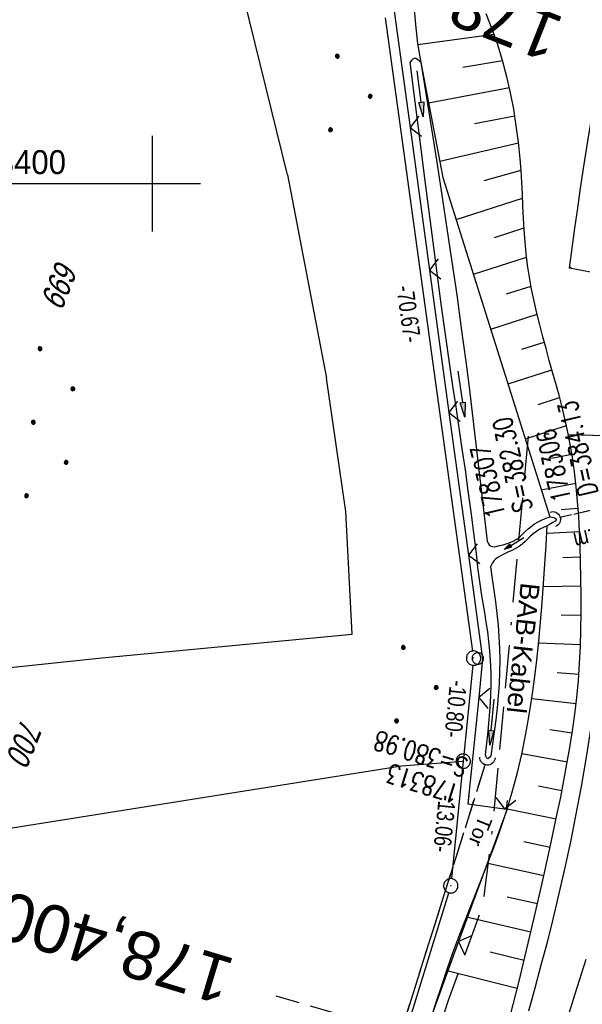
# Model space of a CAD drawing. Extents: x 508366 to 508907, y 448017 to 448810.
# Tile 25 of 47: x 508486 to 508545, y 448314 to 448417. Entities that reach past the tile are written whole.
import ezdxf
from ezdxf.enums import TextEntityAlignment as Align

# ---------------------------------------------------------------- set-up
doc = ezdxf.new("R2010")
doc.units = 0
doc.header["$LTSCALE"] = 10
doc.header["$MEASUREMENT"] = 0
for name, pattern in [('ACAD_ISO16W100', [73, 15, -6.5, 15, -6.5, 15, -7, 1, -7]), ('AUSGEZOGEN', [0]), ('LT00', [0]), ('LT12', [0.4, 0.3, -0.1]), ('LT17', [0.15, 0.1, -0.05]), ('STRICHLINIE2', [0.375, 0.25, -0.125])]:
    doc.linetypes.add(name, pattern=pattern)
doc.layers.get('0').update_dxf_attribs({"linetype": 'LT00'})
for name, color, linetype in [('--EK_FBR', 250, 'LT00'), ('--EK_Haltung', 7, 'STRICHLINIE2'), ('--EK_Haltung-Text', 140, 'LT00'), ('--EK_Schacht-Text', 5, 'LT00'), ('--EK_ST-93-1', 30, 'LT17'), ('--EL_DFK_AB_L', 21, 'LT00'), ('--EL_DFK_AB_P', 7, 'LT00'), ('--EL_Haltung', 182, 'STRICHLINIE2'), ('ABSTAND', 8, 'LT00'), ('BAB-KABEL', 220, 'ACAD_ISO16W100'), ('BAB-KABEL_TEXT', 221, 'Continuous'), ('DFK_AB_L', 21, 'LT00'), ('DFK_AB_P', 7, 'LT00'), ('DFK_FLUR_NR', 250, 'LT00'), ('DFK_KATASTER', 250, 'LT00'), ('DFK_NUTZUNG', 250, 'LT00'), ('DFK_VERMPKT', 252, 'LT00'), ('DL', 182, 'LT12'), ('PFEIL', 140, 'AUSGEZOGEN'), ('TOR_TEXT_B', 11, 'Continuous'), ('V125_AFBR_BAB', 250, 'LT00'), ('V125_BOESCH', 250, 'LT00'), ('V125_BOSCHUNG', 250, 'LT00'), ('V125_GEHWEG', 250, 'LT00'), ('V125_GRABEN', 250, 'LT00'), ('V125_LD_MARK', 250, 'LT00'), ('V125_RASTER', 250, 'LT00'), ('V125_TOR', 10, 'LT00'), ('V125_UK_DURCH', 182, 'LT00'), ('V125_ZAUN', 40, 'LT00')]:
    doc.layers.add(name, color=color, linetype=linetype)
doc.styles.add('Beschrift', font='ARIAL.TTF')
doc.styles.add('Haltungsbeschriftung', font='ARIAL.TTF', dxfattribs={"width": 0.75})
doc.styles.add('schachtbeschriftung', font='romans.shx', dxfattribs={"width": 0.75, "height": 2})
doc.styles.get("Standard").update_dxf_attribs({"font": 'ARIAL.TTF'})

# ---------------------------------------------------------------- blocks, each defined once
blk = doc.blocks.new('SYMB7010')
at = {"color": 0, "linetype": 'ByBlock'}
for points in [[(-0.031408, 0.499213), (-0.093728, 0.49134), (-0.15457, 0.475719), (-0.212975, 0.452595), (-0.268021, 0.422333), (-0.31884, 0.385411), (-0.36463, 0.342411), (-0.40467, 0.29401), (-0.438329, 0.240973), (-0.465074, 0.184136), (-0.484486, 0.124395), (-0.496256, 0.062692), (-0.5002, 0)], [(-0.5002, 0), (-0.496256, -0.062692), (-0.484486, -0.124395), (-0.465075, -0.184136), (-0.438329, -0.240973), (-0.404671, -0.29401), (-0.36463, -0.342411), (-0.31884, -0.385411), (-0.268021, -0.422333), (-0.212975, -0.452595), (-0.154571, -0.475719), (-0.093728, -0.49134), (-0.031408, -0.499213), (0.031408, -0.499213)], [(0.5002, 0), (0.496256, 0.062692), (0.484485, 0.124395), (0.465074, 0.184136), (0.438329, 0.240973), (0.40467, 0.29401), (0.36463, 0.342411), (0.31884, 0.385411), (0.268021, 0.422333), (0.212975, 0.452595), (0.15457, 0.475719), (0.093728, 0.49134), (0.031408, 0.499213), (-0.031408, 0.499213)], [(0.031408, -0.499213), (0.093728, -0.491341), (0.15457, -0.475719), (0.212975, -0.452595), (0.268021, -0.422333), (0.31884, -0.385411), (0.36463, -0.342411), (0.404671, -0.294011), (0.438329, -0.240974), (0.465075, -0.184136), (0.484486, -0.124395), (0.496256, -0.062692), (0.500201, 0)]]:
    blk.add_lwpolyline(points, dxfattribs=at)
blk = doc.blocks.new('Ackerland7')
at = {"layer": 'DFK_NUTZUNG', "color": 0, "linetype": 'ByBlock'}
for p, q in [((-4, 3.93), (-4, 3.67)), ((-3.95, 3.63), (-3.95, 3.97)), ((-3.9, 3.99), (-3.9, 3.61)), ((-3.85, 3.6), (-3.85, 4)), ((-3.8, 3.99), (-3.8, 3.61)), ((-3.75, 3.63), (-3.75, 3.97)), ((-3.7, 3.93), (-3.7, 3.67)), ((-3.65, 3.8), (-3.65, 3.8)), ((3.7, 3.93), (3.7, 3.67)), ((3.75, 3.63), (3.75, 3.97)), ((3.8, 3.99), (3.8, 3.61)), ((3.85, 3.6), (3.85, 4)), ((3.9, 3.99), (3.9, 3.61)), ((3.95, 3.63), (3.95, 3.97)), ((4, 3.93), (4, 3.67)), ((4.05, 3.8), (4.05, 3.8)), ((-7.85, 0.13), (-7.85, -0.13)), ((-7.8, -0.17), (-7.8, 0.17)), ((-7.75, 0.19), (-7.75, -0.19)), ((-7.7, -0.2), (-7.7, 0.2)), ((-7.65, 0.19), (-7.65, -0.19)), ((-7.6, -0.17), (-7.6, 0.17)), ((-7.55, 0.13), (-7.55, -0.13)), ((-7.5, 0), (-7.5, 0)), ((-0.15, 0.13), (-0.15, -0.13)), ((-0.1, -0.17), (-0.1, 0.17)), ((-0.05, 0.19), (-0.05, -0.19)), ((0, -0.2), (0, 0.2)), ((0.05, 0.19), (0.05, -0.19)), ((0.1, -0.17), (0.1, 0.17)), ((0.15, 0.13), (0.15, -0.13)), ((0.2, 0), (0.2, 0)), ((7.55, 0.13), (7.55, -0.13)), ((7.6, -0.17), (7.6, 0.17)), ((7.65, 0.19), (7.65, -0.19)), ((7.7, -0.2), (7.7, 0.2)), ((7.75, 0.19), (7.75, -0.19)), ((7.8, -0.17), (7.8, 0.17)), ((7.85, 0.13), (7.85, -0.13)), ((7.9, 0), (7.9, 0)), ((-4, -3.67), (-4, -3.93)), ((-3.95, -3.97), (-3.95, -3.63)), ((-3.9, -3.61), (-3.9, -3.99)), ((-3.85, -4), (-3.85, -3.6)), ((-3.8, -3.61), (-3.8, -3.99)), ((-3.75, -3.97), (-3.75, -3.63)), ((-3.7, -3.67), (-3.7, -3.93)), ((-3.65, -3.8), (-3.65, -3.8)), ((3.7, -3.67), (3.7, -3.93)), ((3.75, -3.97), (3.75, -3.63)), ((3.8, -3.61), (3.8, -3.99)), ((3.85, -4), (3.85, -3.6)), ((3.9, -3.61), (3.9, -3.99)), ((3.95, -3.97), (3.95, -3.63)), ((4, -3.67), (4, -3.93)), ((4.05, -3.8), (4.05, -3.8))]:
    blk.add_line(p, q, dxfattribs=at)
for points in [[(-3.65, 3.8), (-3.67, 3.89), (-3.73, 3.96), (-3.81, 3.99), (-3.89, 3.99), (-3.97, 3.96), (-4.03, 3.89), (-4.05, 3.8), (-4.03, 3.71), (-3.97, 3.64), (-3.89, 3.6), (-3.81, 3.6), (-3.73, 3.64), (-3.67, 3.71), (-3.65, 3.8)], [(4.05, 3.8), (4.03, 3.89), (3.97, 3.96), (3.89, 3.99), (3.81, 3.99), (3.73, 3.96), (3.67, 3.89), (3.65, 3.8), (3.67, 3.71), (3.73, 3.64), (3.81, 3.61), (3.89, 3.61), (3.97, 3.64), (4.03, 3.71), (4.05, 3.8)], [(-7.5, 0), (-7.52, 0.09), (-7.58, 0.16), (-7.66, 0.19), (-7.74, 0.19), (-7.82, 0.16), (-7.88, 0.09), (-7.9, 0)], [(0.2, 0), (0.18, 0.09), (0.12, 0.16), (0.04, 0.19), (-0.04, 0.19), (-0.12, 0.16), (-0.18, 0.09), (-0.2, 0)], [(-0.2, 0), (-0.18, -0.09), (-0.12, -0.16), (-0.04, -0.19), (0.04, -0.19), (0.12, -0.16), (0.18, -0.09), (0.2, 0)], [(7.9, 0), (7.88, 0.09), (7.82, 0.16), (7.74, 0.19), (7.66, 0.19), (7.58, 0.16), (7.52, 0.09), (7.5, 0)], [(7.5, 0), (7.52, -0.09), (7.58, -0.16), (7.66, -0.19), (7.74, -0.19), (7.82, -0.16), (7.88, -0.09), (7.9, 0)], [(-7.9, 0), (-7.88, -0.09), (-7.82, -0.16), (-7.74, -0.19), (-7.66, -0.19), (-7.58, -0.16), (-7.52, -0.09), (-7.5, 0)], [(-3.65, -3.8), (-3.67, -3.71), (-3.73, -3.64), (-3.81, -3.61), (-3.89, -3.61), (-3.97, -3.64), (-4.03, -3.71), (-4.05, -3.8), (-4.03, -3.89), (-3.97, -3.96), (-3.89, -3.99), (-3.81, -3.99), (-3.73, -3.96), (-3.67, -3.89), (-3.65, -3.8)], [(4.05, -3.8), (4.03, -3.71), (3.97, -3.64), (3.89, -3.61), (3.81, -3.61), (3.73, -3.64), (3.67, -3.71), (3.65, -3.8), (3.67, -3.89), (3.73, -3.96), (3.81, -3.99), (3.89, -3.99), (3.97, -3.96), (4.03, -3.89), (4.05, -3.8)]]:
    blk.add_lwpolyline(points, dxfattribs=at)
blk = doc.blocks.new('Ackerland3')
at = {"layer": 'DFK_NUTZUNG', "color": 0, "linetype": 'ByBlock'}
for p, q in [((-0.15, 2.66), (-0.15, 2.4)), ((-0.1, 2.36), (-0.1, 2.7)), ((-0.05, 2.72), (-0.05, 2.34)), ((0, 2.33), (0, 2.73)), ((0.05, 2.72), (0.05, 2.34)), ((0.1, 2.36), (0.1, 2.7)), ((0.15, 2.66), (0.15, 2.4)), ((0.2, 2.53), (0.2, 2.53)), ((-4, -1.14), (-4, -1.4)), ((-3.95, -1.44), (-3.95, -1.1)), ((-3.9, -1.07), (-3.9, -1.46)), ((-3.85, -1.46), (-3.85, -1.07)), ((-3.8, -1.07), (-3.8, -1.46)), ((-3.75, -1.44), (-3.75, -1.1)), ((-3.7, -1.14), (-3.7, -1.4)), ((-3.65, -1.27), (-3.65, -1.26)), ((3.7, -1.14), (3.7, -1.4)), ((3.75, -1.44), (3.75, -1.1)), ((3.8, -1.07), (3.8, -1.46)), ((3.85, -1.46), (3.85, -1.07)), ((3.9, -1.07), (3.9, -1.46)), ((3.95, -1.44), (3.95, -1.1)), ((4, -1.14), (4, -1.4)), ((4.05, -1.27), (4.05, -1.26))]:
    blk.add_line(p, q, dxfattribs=at)
for points in [[(0.2, 2.53), (0.18, 2.62), (0.12, 2.69), (0.04, 2.73), (-0.04, 2.73), (-0.12, 2.69), (-0.18, 2.62), (-0.2, 2.53), (-0.18, 2.45), (-0.12, 2.38), (-0.04, 2.34), (0.04, 2.34), (0.12, 2.38), (0.18, 2.45), (0.2, 2.53)], [(-3.65, -1.27), (-3.67, -1.18), (-3.73, -1.11), (-3.81, -1.07), (-3.89, -1.07), (-3.97, -1.11), (-4.03, -1.18), (-4.05, -1.27)], [(-4.05, -1.27), (-4.03, -1.35), (-3.97, -1.42), (-3.89, -1.46), (-3.81, -1.46), (-3.73, -1.42), (-3.67, -1.35), (-3.65, -1.27)], [(4.05, -1.27), (4.03, -1.18), (3.97, -1.11), (3.89, -1.07), (3.81, -1.07), (3.73, -1.11), (3.67, -1.18), (3.65, -1.27)], [(3.65, -1.27), (3.67, -1.35), (3.73, -1.42), (3.81, -1.46), (3.89, -1.46), (3.97, -1.42), (4.03, -1.35), (4.05, -1.27)]]:
    blk.add_lwpolyline(points, dxfattribs=at)
blk = doc.blocks.new('SYMB0003')
at = {"color": 0, "linetype": 'ByBlock'}
for p, q in [((-0.015712, 0), (0.010166, 0.012015)), ((0, -0.021257), (-0.015712, 0)), ((0.010166, 0.012015), (0, -0.021257))]:
    blk.add_line(p, q, dxfattribs=at)
for points in [[(-0.031395, 0.499013), (-0.093691, 0.491144), (-0.154509, 0.475528), (-0.21289, 0.452414), (-0.267913, 0.422164), (-0.318712, 0.385257), (-0.364484, 0.342274), (-0.404509, 0.293893), (-0.438154, 0.240877), (-0.464888, 0.184062), (-0.484292, 0.124345), (-0.496058, 0.062667), (-0.5, 0)], [(-0.5, 0), (-0.496058, -0.062667), (-0.484292, -0.124345), (-0.464888, -0.184062), (-0.438154, -0.240877), (-0.404509, -0.293893), (-0.364485, -0.342274), (-0.318712, -0.385257), (-0.267914, -0.422164), (-0.21289, -0.452414), (-0.154509, -0.475529), (-0.093691, -0.491144), (-0.031395, -0.499014), (0.031395, -0.499014)], [(0.5, 0), (0.496057, 0.062667), (0.484292, 0.124345), (0.464888, 0.184062), (0.438153, 0.240877), (0.404509, 0.293893), (0.364484, 0.342274), (0.318712, 0.385257), (0.267913, 0.422164), (0.21289, 0.452414), (0.154509, 0.475528), (0.093691, 0.491144), (0.031395, 0.499013), (-0.031395, 0.499013)], [(0.031395, -0.499014), (0.093691, -0.491144), (0.154509, -0.475529), (0.21289, -0.452414), (0.267914, -0.422164), (0.318712, -0.385257), (0.364485, -0.342274), (0.404509, -0.293893), (0.438154, -0.240877), (0.464889, -0.184062), (0.484292, -0.124345), (0.496058, -0.062667), (0.5, 0)]]:
    blk.add_lwpolyline(points, dxfattribs=at)
blk = doc.blocks.new('Pfreil3')
at = {"layer": 'PFEIL'}
blk.add_hatch(color=256, dxfattribs=at).paths.add_polyline_path([(-1.55, 0.27), (-1.55, -0.27), (0, 0)])
for p, q in [((-1.55, 0), (-4.83, 0)), ((-1.55, -0.27), (-1.55, 0.27)), ((-1.55, 0.27), (0, 0)), ((0, 0), (-1.55, -0.27))]:
    blk.add_line(p, q, dxfattribs=at)
blk = doc.blocks.new('SYMB0011')
at = {"color": 0, "linetype": 'ByBlock'}
for p, q in [((0.5, 0), (-0.5, 0)), ((0, 0.5), (0, -0.5))]:
    blk.add_line(p, q, dxfattribs=at)
blk = doc.blocks.new('SYMB0024')
at = {"color": 0, "linetype": 'ByBlock'}
for p, q in [((-0.5, 0.5), (0, 0)), ((0, 0), (0.5, 0.5))]:
    blk.add_line(p, q, dxfattribs=at)
blk = doc.blocks.new('SYMB1107')
at = {"color": 0, "linetype": 'ByBlock'}
for points in [[(-0.2, 0), (-0.196157, 0.039018), (-0.184776, 0.076537), (-0.166294, 0.111114), (-0.141421, 0.141421), (-0.111114, 0.166294), (-0.076537, 0.184776), (-0.039018, 0.196157), (0, 0.2)], [(0, 0.2), (0.039018, 0.196157), (0.076537, 0.184776), (0.111114, 0.166294), (0.141421, 0.141421), (0.166294, 0.111114), (0.184776, 0.076537), (0.196157, 0.039018), (0.2, 0)]]:
    blk.add_lwpolyline(points, dxfattribs=at)

msp = doc.modelspace()

# ---------------------------------------------------------------- linework, layer by layer
at = {"layer": '--EK_FBR', "color": 2}
msp.add_lwpolyline([(508539.29, 448313.72), (508539.95, 448316.11), (508540.59, 448318.49), (508541.22, 448320.88), (508541.82, 448323.28), (508542.46, 448325.96), (508543.08, 448328.65), (508543.66, 448331.35), (508544.2, 448334.06), (508544.78, 448337.11), (508545.3, 448340.18), (508545.78, 448343.25), (508546.2, 448346.34), (508546.42, 448348.06), (508546.62, 448349.78), (508546.81, 448351.5), (508547.17, 448355.19), (508547.49, 448358.88), (508547.76, 448362.58), (508547.98, 448366.28)], dxfattribs=at)
at = {"layer": '--EK_Haltung'}
for p, q in [((508554.72, 448367.96), (508542.52, 448365.16)), ((508534.73, 448339.43), (508513.1, 448270.82))]:
    msp.add_line(p, q, dxfattribs=at)
at = {"layer": '--EK_ST-93-1', "ltscale": 2.5}
msp.add_line((508551.29, 448303.97), (508512.92, 448315.24), dxfattribs=at)
at = {"layer": '--EL_DFK_AB_L'}
for p, q in [((508524.3, 448417.3), (508533.42, 448351.24)), ((508533.45, 448349.75), (508532.44, 448339.75)), ((508532.44, 448339.75), (508531.22, 448327.5)), ((508513.48, 448269.41), (508530.92, 448326.03))]:
    msp.add_line(p, q, dxfattribs=at)
at = {"layer": '--EL_Haltung'}
for p, q in [((508554.72, 448367.96), (508542.52, 448365.16)), ((508534.73, 448339.43), (508513.1, 448270.82))]:
    msp.add_line(p, q, dxfattribs=at)
at = {"layer": 'BAB-KABEL', "ltscale": 0.03, "flags": 128}
msp.add_lwpolyline([(508761.64, 448761.99), (508761.41, 448761.66), (508751.07, 448746.06), (508734.06, 448723.74), (508723.72, 448711.34), (508718.21, 448704.46), (508713.61, 448696.38), (508686.72, 448654.76), (508671.53, 448637.7), (508644.31, 448608.04), (508629.58, 448591.6), (508628.23, 448590.17), (508627.24, 448588.19), (508626.51, 448586), (508630.76, 448580.35), (508635.56, 448574.98), (508645.73, 448563.78), (508632.92, 448541.34), (508625.71, 448528.17), (508618.61, 448514.09), (508612.89, 448501.41), (508605.91, 448486.64), (508596.52, 448468.08), (508590.35, 448454.72), (508583.48, 448438.34), (508575.93, 448420.37), (508569.57, 448404.62), (508561.37, 448379.93), (508559.19, 448373.38), (508539.25, 448373.92), (508535.42, 448332.26), (508534.58, 448325.66), (508534.17, 448323.89), (508530.9, 448314.89), (508523.65, 448292.89), (508510.8, 448255.59), (508499.72, 448218.81), (508491.79, 448185.85), (508486.05, 448161.38), (508483.04, 448139.23), (508479.75, 448113.4), (508481.53, 448103.17), (508480.16, 448094.26), (508478.94, 448090.58), (508477.43, 448087.4), (508476.34, 448080.03), (508476.23, 448079.15)], dxfattribs=at)
at = {"layer": 'DFK_AB_L'}
for p, q in [((508524.3, 448417.3), (508533.42, 448351.24)), ((508533.45, 448349.75), (508532.44, 448339.75)), ((508532.44, 448339.75), (508531.22, 448327.5)), ((508513.48, 448269.41), (508530.92, 448326.03))]:
    msp.add_line(p, q, dxfattribs=at)
at = {"layer": 'DFK_KATASTER'}
for p, q in [((508514.09, 448400.91), (508508.42, 448423.99)), ((508514.09, 448400.91), (508518.18, 448379.7)), ((508520.18, 448365.8), (508518.18, 448379.7)), ((508520.86, 448352.99), (508520.18, 448365.8)), ((508494.71, 448350.53), (508520.86, 448352.99)), ((508482.56, 448349.27), (508494.71, 448350.53)), ((508458.26, 448328.49), (508526, 448339.25)), ((508526, 448339.25), (508532.44, 448339.75))]:
    msp.add_line(p, q, dxfattribs=at)
at = {"layer": 'DL'}
for p, q in [((508554.72, 448367.96), (508542.52, 448365.16)), ((508534.73, 448339.43), (508513.1, 448270.82))]:
    msp.add_line(p, q, dxfattribs=at)
at = {"layer": 'V125_AFBR_BAB', "color": 0}
msp.add_lwpolyline([(508539.29, 448313.72), (508539.95, 448316.11), (508540.59, 448318.49), (508541.22, 448320.88), (508541.82, 448323.28), (508542.46, 448325.96), (508543.08, 448328.65), (508543.66, 448331.35), (508544.2, 448334.06), (508544.78, 448337.11), (508545.3, 448340.18), (508545.78, 448343.25), (508546.2, 448346.34), (508546.42, 448348.06), (508546.62, 448349.78), (508546.81, 448351.5), (508547.17, 448355.19), (508547.49, 448358.88), (508547.76, 448362.58), (508547.98, 448366.28)], dxfattribs=at)
at = {"layer": 'V125_BOESCH'}
for points in [[(508527.79, 448428.56), (508527.52, 448426.58), (508527.33, 448424.59), (508527.23, 448422.6), (508527.22, 448420.6), (508527.29, 448418.6), (508527.44, 448416.61), (508527.68, 448414.63), (508528.01, 448412.66), (508530.32, 448400.63), (508541.49, 448365.26)], [(508537.38, 448313.28), (508538.23, 448316.65), (508539.06, 448320.02), (508539.86, 448323.4), (508540.69, 448327.02), (508541.48, 448330.64), (508542.25, 448334.28), (508542.61, 448336), (508542.95, 448337.73), (508543.27, 448339.46), (508543.58, 448341.19), (508543.85, 448342.93), (508544.1, 448344.67), (508544.3, 448346.41), (508544.46, 448348.17), (508544.59, 448349.93), (508544.68, 448351.7), (508544.73, 448353.47), (508544.76, 448355.25), (508544.76, 448357.02), (508544.73, 448358.8), (508544.69, 448360.57), (508544.65, 448362.14), (508544.58, 448363.71), (508544.5, 448365.27), (508544.38, 448366.83), (508544.24, 448368.38), (508544.06, 448369.93), (508543.85, 448371.48), (508543.58, 448373.01), (508543.33, 448374.24), (508543.05, 448375.47), (508542.75, 448376.7), (508542.44, 448377.92), (508542.1, 448379.14), (508541.77, 448380.35), (508541.42, 448381.57), (508541.08, 448382.79), (508540.75, 448384.02), (508540.43, 448385.26), (508540.12, 448386.5), (508539.84, 448387.75), (508539.58, 448389), (508539.35, 448390.25), (508539.16, 448391.51), (508539.02, 448392.73), (508538.9, 448393.96), (508538.81, 448395.18), (508538.74, 448396.42), (508538.67, 448397.65), (508538.61, 448398.89), (508538.55, 448400.13), (508538.47, 448401.37), (508538.38, 448402.61), (508538.21, 448404.33), (508537.98, 448406.05), (508537.71, 448407.76), (508537.38, 448409.47), (508536.99, 448411.16), (508536.54, 448412.84), (508536.04, 448414.49), (508535.46, 448416.12), (508534.83, 448417.72)], [(508529.08, 448312.9), (508529.63, 448314.62), (508530.19, 448316.33), (508530.77, 448318.04), (508531.37, 448319.74), (508531.99, 448321.44), (508532.5, 448322.77), (508533.02, 448324.1), (508533.54, 448325.43), (508534.07, 448326.75), (508534.6, 448328.08), (508535.12, 448329.4), (508535.62, 448330.73), (508536.11, 448332.06), (508536.58, 448333.4), (508537.02, 448334.75), (508537.58, 448336.65), (508538.09, 448338.56), (508538.54, 448340.48), (508538.94, 448342.42), (508539.29, 448344.38), (508539.6, 448346.34), (508539.87, 448348.31), (508540.11, 448350.29), (508540.33, 448352.28), (508540.51, 448354.28), (508540.68, 448356.28), (508540.82, 448358.28), (508540.96, 448360.29), (508541.09, 448362.3), (508541.21, 448364.32)]]:
    msp.add_lwpolyline(points, dxfattribs=at)
at = {"layer": 'V125_BOSCHUNG'}
for p, q in [((508527.7, 448414.53), (508535.65, 448415.6)), ((508532.39, 448412.15), (508536.54, 448412.86)), ((508528.82, 448408.42), (508537.26, 448410.02)), ((508533.61, 448406.27), (508537.83, 448407.08)), ((508529.99, 448402.36), (508538.21, 448404.27)), ((508534.61, 448400.35), (508538.47, 448401.41)), ((508531.7, 448396.27), (508538.63, 448398.48)), ((508535.7, 448394.4), (508538.8, 448395.39)), ((508533.5, 448390.55), (508539.06, 448392.32)), ((508536.96, 448388.51), (508539.52, 448389.32)), ((508535.31, 448384.83), (508540.15, 448386.37)), ((508538.56, 448382.72), (508540.9, 448383.46)), ((508537.12, 448379.11), (508541.7, 448380.57)), ((508540.26, 448376.96), (508542.5, 448377.68)), ((508538.93, 448373.39), (508543.22, 448374.76)), ((508541.65, 448371.36), (508543.79, 448371.79)), ((508540.59, 448368.05), (508544.2, 448368.77)), ((508544.4, 448366.11), (508542.65, 448365.99)), ((508544.58, 448363.67), (508541.17, 448363.52)), ((508544.68, 448361.03), (508542.84, 448360.97)), ((508544.75, 448358), (508540.8, 448357.94)), ((508544.75, 448354.95), (508542.66, 448354.97)), ((508544.68, 448351.89), (508540.3, 448352.06)), ((508544.51, 448348.81), (508542.25, 448348.98)), ((508544.23, 448345.74), (508539.59, 448346.26)), ((508543.81, 448342.68), (508541.47, 448343.03)), ((508543.31, 448339.65), (508538.54, 448340.51)), ((508542.74, 448336.66), (508540.29, 448337.15)), ((508542.13, 448333.7), (508537.02, 448334.76)), ((508541.51, 448330.74), (508538.78, 448331.33)), ((508540.86, 448327.8), (508535, 448329.09)), ((508540.19, 448324.85), (508537.04, 448325.57)), ((508539.51, 448321.91), (508532.78, 448323.49)), ((508538.8, 448318.97), (508535.26, 448319.83)), ((508538.08, 448316.04), (508530.71, 448317.86))]:
    msp.add_line(p, q, dxfattribs=at)
at = {"layer": 'V125_GEHWEG'}
msp.add_line((508545.74, 448390.78), (508543.54, 448391.17), dxfattribs=at)
msp.add_lwpolyline([(508543.54, 448391.17), (508543.82, 448393.26), (508544.1, 448395.35), (508544.39, 448397.43), (508544.68, 448399.52), (508544.99, 448401.6), (508545.54, 448405.11), (508546.13, 448408.6), (508546.76, 448412.09), (508547.44, 448415.56), (508548.16, 448419.03), (508548.94, 448422.49), (508549.46, 448424.7), (508550, 448426.92), (508550.55, 448429.13), (508551.11, 448431.33), (508551.68, 448433.54), (508552.25, 448435.74)], dxfattribs=at)
at = {"layer": 'V125_GRABEN'}
for points in [[(508528.01, 448412.66), (508527.83, 448412.83), (508527.65, 448412.97), (508527.48, 448413.06), (508527.31, 448413.07), (508527.17, 448412.99), (508527.04, 448412.84), (508526.91, 448412.67)], [(508534.76, 448340.4), (508534.9, 448341.64), (508535.03, 448342.87), (508535.15, 448344.11), (508535.25, 448345.35), (508535.32, 448346.58), (508535.35, 448347.81), (508535.35, 448349.04), (508535.3, 448350.27), (508535.23, 448351.27), (508535.12, 448352.27), (508534.99, 448353.26), (508534.84, 448354.26), (508534.69, 448355.26), (508534.52, 448356.25), (508534.36, 448357.25), (508534.21, 448358.25), (508534.07, 448359.24), (508533.98, 448359.96), (508533.9, 448360.68), (508533.81, 448361.4), (508533.55, 448363.59), (508533.27, 448365.78), (508532.97, 448367.97), (508532.66, 448370.15), (508532.34, 448372.34), (508532.02, 448374.53), (508531.69, 448376.71), (508531.37, 448378.9), (508531.05, 448381.08), (508530.59, 448384.28), (508530.14, 448387.48), (508529.71, 448390.68), (508529.29, 448393.89), (508528.88, 448397.09), (508528.47, 448400.3), (508527.94, 448404.42), (508527.43, 448408.55), (508526.91, 448412.67)], [(508528.01, 448412.66), (508528.56, 448409.19), (508529.12, 448405.73), (508529.67, 448402.26), (508530.21, 448398.8), (508530.74, 448395.33), (508531.25, 448391.86), (508531.76, 448388.39), (508532.24, 448384.91), (508532.7, 448381.44), (508533.05, 448378.76), (508533.38, 448376.09), (508533.7, 448373.41), (508534.01, 448370.73), (508534.31, 448368.05), (508534.62, 448365.37), (508534.92, 448362.69)], [(508534.92, 448362.69), (508535.03, 448362.49), (508535.15, 448362.32), (508535.3, 448362.2), (508535.47, 448362.14), (508535.66, 448362.13), (508535.87, 448362.15), (508536.08, 448362.2), (508536.62, 448362.32), (508537.12, 448362.48), (508537.59, 448362.68), (508538.02, 448362.93), (508538.33, 448363.17), (508538.63, 448363.44), (508538.92, 448363.72), (508539.21, 448363.99), (508539.52, 448364.25), (508539.88, 448364.5), (508540.27, 448364.72), (508540.67, 448364.92), (508541.08, 448365.09), (508541.49, 448365.26)], [(508541.49, 448365.26), (508541.71, 448365.22), (508541.9, 448365.17), (508542.05, 448365.11), (508542.14, 448365.05), (508542.15, 448364.93), (508542.02, 448364.8), (508541.8, 448364.65), (508541.52, 448364.48), (508541.21, 448364.32)], [(508541.21, 448364.32), (508540.82, 448364.13), (508540.44, 448363.94), (508540.07, 448363.72), (508539.73, 448363.47), (508539.45, 448363.21), (508539.18, 448362.94), (508538.91, 448362.66), (508538.63, 448362.41), (508538.28, 448362.15), (508537.9, 448361.93), (508537.5, 448361.74), (508537.1, 448361.55), (508536.69, 448361.36), (508536.29, 448361.15), (508536.05, 448361), (508535.82, 448360.84), (508535.64, 448360.64), (508535.5, 448360.45), (508535.39, 448360.23), (508535.3, 448360.01)], [(508535.3, 448360.01), (508535.47, 448358.79), (508535.65, 448357.58), (508535.81, 448356.36), (508535.95, 448355.15), (508536.08, 448353.93), (508536.17, 448352.72), (508536.23, 448351.5), (508536.26, 448350.28), (508536.24, 448349.04), (508536.18, 448347.79), (508536.09, 448346.55), (508535.97, 448345.3), (508535.83, 448344.05), (508535.67, 448342.81), (508535.49, 448341.56), (508535.32, 448340.32)], [(508535.32, 448340.32), (508535.2, 448340.16), (508535.09, 448340.05), (508534.99, 448340.01), (508534.9, 448340.08), (508534.83, 448340.22), (508534.76, 448340.4)]]:
    msp.add_lwpolyline(points, dxfattribs=at)
at = {"layer": 'V125_LD_MARK'}
msp.add_lwpolyline([(508543.02, 448311.91), (508544.14, 448315.49), (508545.27, 448319.08)], dxfattribs=at)
at = {"layer": 'V125_RASTER'}
for p, q in [((508500, 448395), (508500, 448405)), ((508505, 448400), (508476.82, 448400))]:
    msp.add_line(p, q, dxfattribs=at)
at = {"layer": 'V125_TOR'}
for p, q in [((508532.95, 448335.28), (508533.06, 448336.18)), ((508537.03, 448335.66), (508536.91, 448334.76))]:
    msp.add_line(p, q, dxfattribs=at)
at = {"layer": 'V125_ZAUN'}
for p, q in [((508526.89, 448405.85), (508528.92, 448390.98)), ((508528.92, 448390.98), (508530.95, 448376.12)), ((508530.95, 448376.12), (508532.98, 448361.26)), ((508531.95, 448320.92), (508526.79, 448306.84))]:
    msp.add_line(p, q, dxfattribs=at)
for points in [[(508524.87, 448420.71), (508524.87, 448420.58), (508526.89, 448405.85)], [(508532.98, 448361.26), (508534.46, 448350.44), (508534.05, 448346.38)], [(508534.05, 448346.38), (508532.93, 448335.29), (508536.75, 448334.78)], [(508536.75, 448334.78), (508537.02, 448334.75), (508531.95, 448320.92)]]:
    msp.add_lwpolyline(points, dxfattribs=at)

# ---------------------------------------------------------------- block references
at = {"layer": '--EL_DFK_AB_P', "xscale": 1.500000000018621, "yscale": 1.5, "zscale": 1.5, "rotation": 264.7377099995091}
for p in [(508533.52, 448350.5), (508532.44, 448339.75), (508531.14, 448326.75)]:
    msp.add_blockref('SYMB0003', p, dxfattribs=at)
at = {"layer": 'DFK_AB_P', "xscale": 1.500000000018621, "yscale": 1.5, "zscale": 1.5, "rotation": 264.7377099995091}
for p in [(508533.52, 448350.5), (508532.44, 448339.75), (508531.14, 448326.75)]:
    msp.add_blockref('SYMB0003', p, dxfattribs=at)
at = {"layer": 'DFK_NUTZUNG', "rotation": 264.7376999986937}
for name, p in [('Ackerland3', (508520.2, 448409.35)), ('Ackerland7', (508487.56, 448375.11)), ('Ackerland3', (508527.09, 448347.67))]:
    msp.add_blockref(name, p, dxfattribs=at)
at = {"layer": 'DFK_VERMPKT', "xscale": 1.200000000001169, "yscale": 1.200000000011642, "zscale": 1.2, "rotation": 264.7377100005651}
msp.add_blockref('SYMB7010', (508533.96, 448350.47), dxfattribs=at)
at = {"layer": 'PFEIL'}
for p, rotation in [((508528.27, 448406.98), 277.700467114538), ((508532.6, 448375.65), 278.1345635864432), ((508535.23, 448341.41), 264.8015080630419)]:
    msp.add_blockref('Pfreil3', p, dxfattribs=dict(at, rotation=rotation))
at = {"layer": 'PFEIL', "xscale": 0.5, "yscale": 0.7, "zscale": 0.5, "rotation": 211.9917772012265}
msp.add_blockref('Pfreil3', (508536.71, 448361.82), dxfattribs=at)
at = {"layer": 'V125_GEHWEG', "xscale": 0.09999999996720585, "yscale": 0.09999999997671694, "zscale": 0.1, "rotation": 248.1984000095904}
msp.add_blockref('SYMB0011', (508543.67, 448391.24), dxfattribs=at)
at = {"layer": 'V125_UK_DURCH', "yscale": 4, "zscale": 4}
for p, xscale, rotation in [((508541.79, 448364.99), 4.000000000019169, 290.5108325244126), ((508534.96, 448340.14), 4.000000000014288, 176.8597111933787)]:
    msp.add_blockref('SYMB1107', p, dxfattribs=dict(at, xscale=xscale, rotation=rotation))
at = {"layer": 'V125_ZAUN', "yscale": 2.099999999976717, "zscale": 2.1}
for p, xscale, rotation in [((508526.89, 448405.85), 2.100000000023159, 277.7801900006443), ((508528.92, 448390.98), 2.100000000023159, 277.7801900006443), ((508530.95, 448376.12), 2.100000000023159, 277.7801900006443), ((508532.98, 448361.26), 2.100000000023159, 277.7801900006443), ((508534.05, 448346.38), 2.099999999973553, 264.2672500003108), ((508536.75, 448334.78), 2.09999999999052, 352.5204700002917), ((508531.95, 448320.92), 2.099999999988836, 249.8702399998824)]:
    msp.add_blockref('SYMB0024', p, dxfattribs=dict(at, xscale=xscale, rotation=rotation))

# ---------------------------------------------------------------- texts
at = {"layer": '--EK_Haltung-Text', "style": 'Haltungsbeschriftung', "width": 0.75}
msp.add_text('16.4‰ 14.01m', height=1.8, rotation=-167.0706, dxfattribs=at).set_placement((508555.87, 448366.31))
at = {"layer": '--EK_Schacht-Text', "style": 'schachtbeschriftung', "width": 0.75}
for s, rotation, p in [('D=384.13', -257.0706, (508546.51, 448367.69)), ('S=382.30', -257.0529, (508539.68, 448366.02)), ('178306', -257.0706, (508543.71, 448367.04)), ('178307', -257.0529, (508536.87, 448365.38)), ('S=380.98', -197.5043, (508533.07, 448339.96)), ('178313', -197.5043, (508532.2, 448337.21))]:
    msp.add_text(s, height=2, rotation=rotation, dxfattribs=at).set_placement(p)
at = {"layer": '--EK_ST-93-1', "style": 'Beschrift'}
for s, rotation, p in [('178,300', -201.5646, (508542.25, 448414.91)), ('178,400', -196.7608, (508508.09, 448316.65))]:
    msp.add_text(s, height=5, rotation=rotation, dxfattribs=at).set_placement(p, align=Align.MIDDLE_LEFT)
at = {"layer": 'ABSTAND', "width": 0.75}
for s, rotation, p in [('-70.67-', -82.1421, (508525.45, 448389.24)), ('-10.80-', -95.7379, (508531.07, 448348.25)), ('-13.06-', -95.7099, (508529.9, 448336.29))]:
    msp.add_text(s, height=1.8, rotation=rotation, dxfattribs=at).set_placement(p)
at = {"layer": 'BAB-KABEL_TEXT', "insert": (508537.68, 448351.66), "char_height": 2, "attachment_point": 8, "rotation": 263.7219, "style": 'Beschrift'}
msp.add_mtext('BAB-Kabel', dxfattribs=at)
at = {"layer": 'DFK_FLUR_NR', "oblique": 13.754, "width": 0.75}
for s, p in [('699', (508490.05, 448392.22)), ('700', (508486.36, 448344.33))]:
    msp.add_text(s, height=2.5, rotation=248.1984, dxfattribs=at).set_placement(p)
at = {"layer": 'TOR_TEXT_B', "insert": (508534.09, 448334.18), "char_height": 1.5, "attachment_point": 7, "rotation": 248.1984, "style": 'Beschrift'}
msp.add_mtext('Tor', dxfattribs=at)
at = {"layer": 'V125_RASTER', "width": 0.931}
msp.add_text(' 448400', height=2.5, rotation=0.0005, dxfattribs=at).set_placement((508479.22, 448401))

doc.saveas('drawing.dxf')
